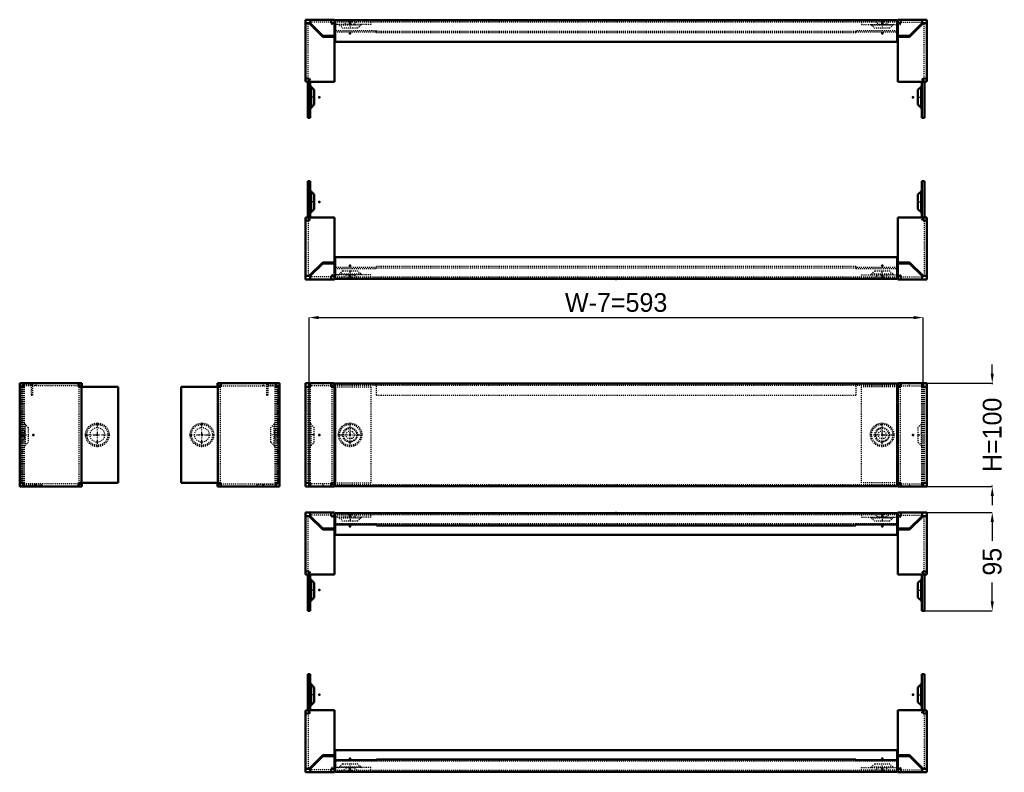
# Model space of a CAD drawing. Header units: millimetres. Extents: x 0 to 1838, y 0 to 727.
# Tile 1 of 2: x 0 to 951, y 0 to 727. Entities that reach past the tile are written whole.
import ezdxf

# ---------------------------------------------------------------- set-up
doc = ezdxf.new("R2010")
doc.units = ezdxf.units.MM
doc.linetypes.add('Center', pattern=[1.5, 0.45, -0.5, 0.05, -0.5])
doc.linetypes.add('Dashed', pattern=[2, 1, -1])
for name, color, linetype, lineweight in [('2d ConnectionPoints', 7, 'Continuous', 50), ('AM_0', 7, 'Continuous', 50), ('AM_5', 3, 'Continuous', 25), ('AM_7', 7, 'Center', 25), ('AM_9', 6, 'Dashed', 25)]:
    doc.layers.add(name, color=color, linetype=linetype, lineweight=lineweight)
doc.dimstyles.new('ISO-25', dxfattribs={"dimtxt": 2.5, "dimasz": 2.5, "dimexe": 1.25, "dimexo": 0.625, "dimtad": 1, "dimtxsty": 'Standard', "dimcen": 2.5, "dimadec": 0, "dimazin": 0, "dimtfac": 1, "dimtmove": 0, "dimatfit": 3, "dimfxl": 1, "dimarcsym": 0})

# ---------------------------------------------------------------- blocks, each defined once
blk = doc.blocks.new('1_P1060_0__P2_1_0_in_P1060_0__1300')
at = {"layer": 'AM_0'}
for p, q in [((848.36, 249.04), (847.69, 249.04)), ((848.19, 247.58), (848.19, 235.58)), ((851.36, 247.58), (848.19, 247.58)), ((848.36, 251.08), (848.36, 249.04)), ((876.19, 251.08), (848.36, 251.08)), ((850.86, 248.58), (851.36, 248.58)), ((850.86, 247.58), (850.86, 248.58)), ((851.36, 247.58), (851.36, 251.08)), ((872.69, 247.58), (859.69, 234.58)), ((859.69, 235.58), (871.69, 247.58)), ((871.69, 247.58), (871.69, 251.08)), ((871.69, 248.58), (872.69, 248.58)), ((872.69, 248.58), (872.69, 247.58)), ((876.19, 247.58), (872.69, 247.58)), ((876.19, 191.26), (876.19, 251.08)), ((847.69, 246.54), (848.19, 246.54)), ((848.19, 235.58), (859.69, 235.58)), ((859.69, 234.58), (848.19, 234.58)), ((848.19, 191.08), (848.19, 234.58)), ((872.69, 191.08), (848.19, 191.08)), ((871.65, 191.08), (871.65, 156.08)), ((872.69, 194.26), (876.19, 194.26)), ((872.69, 191.08), (872.69, 194.26)), ((873.69, 193.76), (872.69, 193.76)), ((873.69, 194.26), (873.69, 193.76)), ((874.15, 156.08), (874.15, 191.26)), ((874.15, 191.26), (876.19, 191.26)), ((870.82, 186.2), (867.75, 183.13)), ((867.75, 183.13), (867.75, 169.02)), ((870.82, 186.2), (870.82, 165.95)), ((867.75, 169.02), (870.82, 165.95)), ((871.65, 156.08), (874.15, 156.08))]:
    blk.add_line(p, q, dxfattribs=at)
for centre, start, end in [((869.25, 188.14), 308.84384, 343.49602), ((869.25, 164), 16.50398, 51.15616)]:
    blk.add_arc(centre, 2.5, start, end, dxfattribs=at)
at = {"layer": 'AM_7'}
blk.add_line((867.44, 176.07), (874.37, 176.07), dxfattribs=at)
at = {"layer": 'AM_9'}
for p, q in [((847.69, 249.04), (813.18, 249.04)), ((813.18, 249.04), (813.18, 246.54)), ((850.86, 246.54), (850.86, 247.58)), ((851.36, 248.58), (871.69, 248.58)), ((873.69, 194.26), (873.69, 247.58)), ((813.18, 246.54), (847.69, 246.54)), ((822.98, 245.81), (826.05, 242.74)), ((843.4, 245.81), (822.98, 245.81)), ((840.33, 242.74), (826.05, 242.74)), ((840.33, 242.74), (843.4, 245.81)), ((848.19, 246.54), (850.86, 246.54)), ((871.65, 193.76), (871.65, 191.08)), ((872.69, 193.76), (871.65, 193.76))]:
    blk.add_line(p, q, dxfattribs=at)
for centre, start, end in [((821.12, 244.14), 41.85133, 73.98718), ((845.26, 244.14), 106.01282, 138.14867)]:
    blk.add_arc(centre, 2.5, start, end, dxfattribs=at)
blk = doc.blocks.new('2_P1060_0__P2_2_0_in_P1060_0__1300')
at = {"layer": 'AM_0'}
for p, q in [((276.19, 251.08), (304.01, 251.08)), ((276.19, 191.26), (276.19, 251.08)), ((279.69, 247.58), (276.19, 247.58)), ((280.69, 248.58), (279.69, 248.58)), ((279.69, 248.58), (279.69, 247.58)), ((279.69, 247.58), (292.69, 234.58)), ((280.69, 251.08), (280.69, 247.58)), ((292.69, 235.58), (280.69, 247.58)), ((301.01, 251.08), (301.01, 247.58)), ((301.51, 248.58), (301.01, 248.58)), ((301.01, 247.58), (304.19, 247.58)), ((301.51, 247.58), (301.51, 248.58)), ((304.01, 251.08), (304.01, 249.04)), ((304.01, 249.04), (304.69, 249.04)), ((304.19, 247.58), (304.19, 235.58)), ((304.69, 246.54), (304.19, 246.54)), ((304.19, 235.58), (292.69, 235.58)), ((292.69, 234.58), (304.19, 234.58)), ((304.19, 191.08), (304.19, 234.58)), ((279.69, 194.26), (276.19, 194.26)), ((278.22, 191.26), (276.19, 191.26)), ((278.22, 156.08), (278.22, 191.26)), ((278.69, 194.26), (278.69, 193.76)), ((278.69, 193.76), (279.69, 193.76)), ((279.69, 191.08), (279.69, 194.26)), ((304.19, 191.08), (279.69, 191.08)), ((280.72, 191.08), (280.72, 156.08)), ((284.62, 183.13), (281.55, 186.2)), ((281.55, 165.95), (281.55, 186.2)), ((284.62, 169.02), (284.62, 183.13)), ((281.55, 165.95), (284.62, 169.02)), ((280.72, 156.08), (278.22, 156.08))]:
    blk.add_line(p, q, dxfattribs=at)
for centre, start, end in [((283.12, 188.14), 196.50398, 231.15616), ((283.12, 164), 128.84384, 163.49602)]:
    blk.add_arc(centre, 2.5, start, end, dxfattribs=at)
at = {"layer": 'AM_7'}
blk.add_line((284.94, 176.07), (278.01, 176.07), dxfattribs=at)
at = {"layer": 'AM_9'}
for p, q in [((278.69, 194.26), (278.69, 247.58)), ((301.01, 248.58), (280.69, 248.58)), ((301.51, 246.54), (301.51, 247.58)), ((304.69, 249.04), (339.19, 249.04)), ((339.19, 249.04), (339.19, 246.54)), ((304.19, 246.54), (301.51, 246.54)), ((339.19, 246.54), (304.69, 246.54)), ((308.98, 245.81), (312.05, 242.74)), ((329.4, 245.81), (308.98, 245.81)), ((326.33, 242.74), (312.05, 242.74)), ((326.33, 242.74), (329.4, 245.81)), ((279.69, 193.76), (280.72, 193.76)), ((280.72, 193.76), (280.72, 191.08))]:
    blk.add_line(p, q, dxfattribs=at)
for centre, start, end in [((307.12, 244.14), 41.85133, 73.98718), ((331.26, 244.14), 106.01282, 138.14867)]:
    blk.add_arc(centre, 2.5, start, end, dxfattribs=at)
blk = doc.blocks.new('3_P1060_0__P1_1_0_in_P1060_0__1300')
at = {"layer": 'AM_0'}
for p, q in [((304.69, 250.54), (304.69, 229.54)), ((847.69, 250.54), (304.69, 250.54)), ((847.69, 250.54), (847.69, 229.54)), ((344.69, 239.46), (304.69, 239.46)), ((344.69, 238.54), (344.69, 239.46)), ((807.69, 238.54), (344.69, 238.54)), ((807.69, 239.46), (807.69, 238.54)), ((847.69, 239.46), (807.69, 239.46)), ((847.69, 229.54), (304.69, 229.54))]:
    blk.add_line(p, q, dxfattribs=at)
at = {"layer": 'AM_7'}
for p, q in [((319.19, 250.74), (319.19, 242.42)), ((833.19, 250.74), (833.19, 242.42))]:
    blk.add_line(p, q, dxfattribs=at)
at = {"layer": 'AM_9'}
for p, q in [((847.69, 249.04), (304.69, 249.04)), ((312.84, 249.04), (315.34, 246.54)), ((323.04, 246.54), (325.54, 249.04)), ((826.84, 249.04), (829.34, 246.54)), ((837.04, 246.54), (839.54, 249.04)), ((304.69, 240.41), (344.69, 240.41)), ((323.04, 246.54), (315.34, 246.54)), ((344.69, 240.41), (344.69, 239.46)), ((807.69, 240.04), (344.69, 240.04)), ((807.69, 240.41), (847.69, 240.41)), ((807.69, 239.46), (807.69, 240.41)), ((837.04, 246.54), (829.34, 246.54))]:
    blk.add_line(p, q, dxfattribs=at)
blk = doc.blocks.new('4_P1060_0__P2_3_0_in_P1060_0__1300')
at = {"layer": 'AM_0'}
for p, q in [((280.72, 95), (278.22, 95)), ((278.22, 95), (278.22, 59.82)), ((280.72, 60), (280.72, 95)), ((284.62, 82.06), (281.55, 85.13)), ((281.55, 64.88), (281.55, 85.13)), ((284.62, 67.95), (284.62, 82.06)), ((281.55, 64.88), (284.62, 67.95)), ((278.22, 59.82), (276.19, 59.82)), ((276.19, 59.82), (276.19, 0)), ((278.69, 56.82), (278.69, 57.32)), ((278.69, 57.32), (279.69, 57.32)), ((279.69, 60), (304.19, 60)), ((279.69, 60), (279.69, 56.82)), ((304.19, 60), (304.19, 16.5)), ((279.69, 56.82), (276.19, 56.82)), ((279.69, 3.5), (292.69, 16.5)), ((292.69, 15.5), (280.69, 3.5)), ((292.69, 16.5), (304.19, 16.5)), ((304.19, 15.5), (292.69, 15.5)), ((304.19, 3.5), (304.19, 15.5)), ((276.19, 3.5), (279.69, 3.5)), ((279.69, 2.5), (279.69, 3.5)), ((280.69, 2.5), (279.69, 2.5)), ((280.69, 3.5), (280.69, 0)), ((301.01, 3.5), (304.19, 3.5)), ((301.01, 3.5), (301.01, 0)), ((301.51, 2.5), (301.01, 2.5)), ((301.51, 3.5), (301.51, 2.5)), ((304.01, 0), (304.01, 2.04)), ((304.01, 2.04), (304.69, 2.04)), ((304.69, 4.54), (304.19, 4.54)), ((276.19, 0), (304.01, 0))]:
    blk.add_line(p, q, dxfattribs=at)
for centre, start, end in [((283.12, 87.08), 196.50398, 231.15616), ((283.12, 62.93), 128.84384, 163.49602)]:
    blk.add_arc(centre, 2.5, start, end, dxfattribs=at)
at = {"layer": 'AM_7'}
blk.add_line((284.94, 75.01), (278.01, 75.01), dxfattribs=at)
at = {"layer": 'AM_9'}
for p, q in [((279.69, 57.32), (280.72, 57.32)), ((280.72, 57.32), (280.72, 60)), ((278.69, 56.82), (278.69, 3.5)), ((301.01, 2.5), (280.69, 2.5)), ((304.19, 4.54), (301.51, 4.54)), ((301.51, 4.54), (301.51, 3.5)), ((339.19, 4.54), (304.69, 4.54)), ((304.69, 2.04), (339.19, 2.04)), ((312.05, 8.34), (308.98, 5.27)), ((308.98, 5.27), (329.4, 5.27)), ((312.05, 8.34), (326.33, 8.34)), ((329.4, 5.27), (326.33, 8.34)), ((339.19, 2.04), (339.19, 4.54))]:
    blk.add_line(p, q, dxfattribs=at)
for centre, start, end in [((307.12, 6.94), 286.01282, 318.14867), ((331.26, 6.94), 221.85133, 253.98718)]:
    blk.add_arc(centre, 2.5, start, end, dxfattribs=at)
blk = doc.blocks.new('5_P1060_0__P2_4_0_in_P1060_0__1300')
at = {"layer": 'AM_0'}
for p, q in [((871.65, 60), (871.65, 95)), ((871.65, 95), (874.15, 95)), ((874.15, 95), (874.15, 59.82)), ((870.82, 85.13), (867.75, 82.06)), ((867.75, 82.06), (867.75, 67.95)), ((870.82, 85.13), (870.82, 64.88)), ((867.75, 67.95), (870.82, 64.88)), ((848.19, 60), (848.19, 16.5)), ((848.19, 60), (872.69, 60)), ((872.69, 60), (872.69, 56.82)), ((873.69, 57.32), (872.69, 57.32)), ((873.69, 56.82), (873.69, 57.32)), ((874.15, 59.82), (876.19, 59.82)), ((876.19, 59.82), (876.19, 0)), ((872.69, 56.82), (876.19, 56.82)), ((859.69, 16.5), (848.19, 16.5)), ((848.19, 15.5), (859.69, 15.5)), ((848.19, 3.5), (848.19, 15.5)), ((872.69, 3.5), (859.69, 16.5)), ((859.69, 15.5), (871.69, 3.5)), ((847.69, 4.54), (848.19, 4.54)), ((848.36, 2.04), (847.69, 2.04)), ((851.36, 3.5), (848.19, 3.5)), ((848.36, 0), (848.36, 2.04)), ((850.86, 3.5), (850.86, 2.5)), ((850.86, 2.5), (851.36, 2.5)), ((851.36, 0), (851.36, 3.5)), ((871.69, 0), (871.69, 3.5)), ((871.69, 2.5), (872.69, 2.5)), ((872.69, 2.5), (872.69, 3.5)), ((872.69, 3.5), (876.19, 3.5)), ((876.19, 0), (848.36, 0))]:
    blk.add_line(p, q, dxfattribs=at)
for centre, start, end in [((869.25, 87.08), 308.84384, 343.49602), ((869.25, 62.93), 16.50398, 51.15616)]:
    blk.add_arc(centre, 2.5, start, end, dxfattribs=at)
at = {"layer": 'AM_7'}
blk.add_line((867.44, 75.01), (874.37, 75.01), dxfattribs=at)
at = {"layer": 'AM_9'}
for p, q in [((871.65, 57.32), (871.65, 60)), ((872.69, 57.32), (871.65, 57.32)), ((873.69, 56.82), (873.69, 3.5)), ((813.18, 2.04), (813.18, 4.54)), ((813.18, 4.54), (847.69, 4.54)), ((847.69, 2.04), (813.18, 2.04)), ((826.05, 8.34), (822.98, 5.27)), ((822.98, 5.27), (843.4, 5.27)), ((826.05, 8.34), (840.33, 8.34)), ((843.4, 5.27), (840.33, 8.34)), ((848.19, 4.54), (850.86, 4.54)), ((850.86, 4.54), (850.86, 3.5)), ((851.36, 2.5), (871.69, 2.5))]:
    blk.add_line(p, q, dxfattribs=at)
for centre, start, end in [((821.12, 6.94), 286.01282, 318.14867), ((845.26, 6.94), 221.85133, 253.98718)]:
    blk.add_arc(centre, 2.5, start, end, dxfattribs=at)
blk = doc.blocks.new('6_P1060_0__P1_2_0_in_P1060_0__1300')
at = {"layer": 'AM_0'}
for p, q in [((304.69, 0.54), (304.69, 21.54)), ((304.69, 21.54), (847.69, 21.54)), ((847.69, 0.54), (847.69, 21.54)), ((304.69, 11.62), (344.69, 11.62)), ((344.69, 11.62), (344.69, 12.54)), ((344.69, 12.54), (807.69, 12.54)), ((807.69, 12.54), (807.69, 11.62)), ((807.69, 11.62), (847.69, 11.62)), ((304.69, 0.54), (847.69, 0.54))]:
    blk.add_line(p, q, dxfattribs=at)
at = {"layer": 'AM_7'}
for p, q in [((319.19, 0.34), (319.19, 8.65)), ((833.19, 0.34), (833.19, 8.65))]:
    blk.add_line(p, q, dxfattribs=at)
at = {"layer": 'AM_9'}
for p, q in [((344.69, 10.67), (304.69, 10.67)), ((344.69, 11.62), (344.69, 10.67)), ((344.69, 11.04), (807.69, 11.04)), ((807.69, 10.67), (807.69, 11.62)), ((847.69, 10.67), (807.69, 10.67)), ((304.69, 2.04), (847.69, 2.04)), ((315.34, 4.54), (312.84, 2.04)), ((315.34, 4.54), (323.04, 4.54)), ((325.54, 2.04), (323.04, 4.54)), ((829.34, 4.54), (826.84, 2.04)), ((829.34, 4.54), (837.04, 4.54)), ((839.54, 2.04), (837.04, 4.54))]:
    blk.add_line(p, q, dxfattribs=at)
blk = doc.blocks.new('7_P1060_0__P2_1_0_in_P1060_0__1300')
at = {"layer": 'AM_0'}
for p, q in [((156.08, 372.69), (194.26, 372.69)), ((156.08, 372.69), (156.08, 279.69)), ((191.08, 376.19), (251.08, 376.19)), ((191.08, 376.19), (191.08, 373.69)), ((194.26, 373.69), (191.08, 373.69)), ((191.26, 372.69), (191.26, 279.69)), ((194.26, 376.19), (194.26, 372.69)), ((247.58, 372.69), (247.58, 376.19)), ((248.58, 373.69), (247.58, 373.69)), ((247.58, 372.69), (251.08, 372.69)), ((248.58, 372.69), (248.58, 373.69)), ((251.08, 376.19), (251.08, 276.19)), ((156.08, 279.69), (194.26, 279.69)), ((191.08, 278.69), (194.26, 278.69)), ((191.08, 278.69), (191.08, 276.19)), ((191.08, 276.19), (251.08, 276.19)), ((194.26, 279.69), (194.26, 276.19)), ((247.58, 276.19), (247.58, 279.69)), ((247.58, 279.69), (251.08, 279.69)), ((247.58, 278.69), (248.58, 278.69)), ((248.58, 278.69), (248.58, 279.69))]:
    blk.add_line(p, q, dxfattribs=at)
at = {"layer": 'AM_7'}
for p, q in [((176.07, 314.26), (176.07, 338.12)), ((164.15, 326.19), (188, 326.19))]:
    blk.add_line(p, q, dxfattribs=at)
at = {"layer": 'AM_9'}
for p, q in [((193.76, 372.69), (193.76, 279.69)), ((194.26, 373.69), (247.58, 373.69)), ((234.58, 376.19), (234.58, 373.69)), ((235.58, 373.69), (235.58, 376.19)), ((246.54, 372.69), (247.58, 372.69)), ((246.54, 372.69), (246.54, 279.69)), ((247.58, 372.69), (247.58, 279.69)), ((248.58, 372.69), (248.58, 279.69)), ((249.04, 372.69), (249.04, 279.69)), ((245.81, 336.4), (242.74, 333.33)), ((242.74, 319.05), (242.74, 333.33)), ((245.81, 315.98), (245.81, 336.4)), ((242.74, 319.05), (245.81, 315.98)), ((194.26, 278.69), (247.58, 278.69)), ((234.58, 278.69), (234.58, 276.19)), ((235.58, 278.69), (235.58, 276.19)), ((246.54, 279.69), (247.58, 279.69))]:
    blk.add_line(p, q, dxfattribs=at)
for radius in [11.36, 10.12, 7.06]:
    blk.add_circle((176.07, 326.19), radius, dxfattribs=at)
for centre, start, end in [((244.14, 338.26), 311.85133, 343.98718), ((244.14, 314.12), 16.01282, 48.14867)]:
    blk.add_arc(centre, 2.5, start, end, dxfattribs=at)
blk = doc.blocks.new('8_P1060_0__P1_1_0_in_P1060_0__1300')
at = {"layer": 'AM_7'}
blk.add_line((250.74, 326.19), (242.42, 326.19), dxfattribs=at)
at = {"layer": 'AM_9'}
for p, q in [((238.54, 375.69), (238.54, 364.69)), ((250.54, 375.69), (238.54, 375.69)), ((240.41, 374.19), (239.46, 375.69)), ((240.04, 364.69), (240.04, 374.19)), ((240.04, 374.19), (249.04, 374.19)), ((249.04, 374.19), (249.04, 278.19)), ((250.54, 276.69), (250.54, 375.69)), ((238.54, 364.69), (240.04, 364.69)), ((249.04, 332.54), (246.54, 330.04)), ((246.54, 322.34), (246.54, 330.04)), ((246.54, 322.34), (249.04, 319.84)), ((249.04, 278.19), (229.54, 278.19)), ((229.54, 278.19), (229.54, 276.69)), ((229.54, 276.69), (250.54, 276.69))]:
    blk.add_line(p, q, dxfattribs=at)
blk = doc.blocks.new('9_P1060_0__P2_2_0_in_P1060_0__1300')
at = {"layer": 'AM_0'}
for p, q in [((0, 276.19), (0, 376.19)), ((60, 376.19), (0, 376.19)), ((3.5, 372.69), (0, 372.69)), ((2.5, 373.69), (2.5, 372.69)), ((3.5, 373.69), (2.5, 373.69)), ((3.5, 376.19), (3.5, 372.69)), ((56.82, 372.69), (56.82, 376.19)), ((60, 373.69), (56.82, 373.69)), ((95, 372.69), (56.82, 372.69)), ((59.82, 279.69), (59.82, 372.69)), ((60, 373.69), (60, 376.19)), ((95, 279.69), (95, 372.69)), ((3.5, 279.69), (0, 279.69)), ((60, 276.19), (0, 276.19)), ((2.5, 279.69), (2.5, 278.69)), ((2.5, 278.69), (3.5, 278.69)), ((3.5, 279.69), (3.5, 276.19)), ((95, 279.69), (56.82, 279.69)), ((56.82, 276.19), (56.82, 279.69)), ((56.82, 278.69), (60, 278.69)), ((60, 276.19), (60, 278.69))]:
    blk.add_line(p, q, dxfattribs=at)
at = {"layer": 'AM_7'}
for p, q in [((75.01, 314.26), (75.01, 338.12)), ((63.08, 326.19), (86.93, 326.19))]:
    blk.add_line(p, q, dxfattribs=at)
at = {"layer": 'AM_9'}
for p, q in [((2.04, 279.69), (2.04, 372.69)), ((2.5, 279.69), (2.5, 372.69)), ((56.82, 373.69), (3.5, 373.69)), ((4.54, 372.69), (3.5, 372.69)), ((3.5, 279.69), (3.5, 372.69)), ((4.54, 279.69), (4.54, 372.69)), ((15.5, 373.69), (15.5, 376.19)), ((16.5, 373.69), (16.5, 376.19)), ((57.32, 279.69), (57.32, 372.69)), ((8.34, 333.33), (5.27, 336.4)), ((5.27, 336.4), (5.27, 315.98)), ((8.34, 333.33), (8.34, 319.05)), ((5.27, 315.98), (8.34, 319.05)), ((4.54, 279.69), (3.5, 279.69)), ((56.82, 278.69), (3.5, 278.69)), ((15.5, 278.69), (15.5, 276.19)), ((16.5, 276.19), (16.5, 278.69))]:
    blk.add_line(p, q, dxfattribs=at)
for radius in [11.36, 10.12, 7.06]:
    blk.add_circle((75.01, 326.19), radius, dxfattribs=at)
for centre, start, end in [((6.94, 338.26), 196.01282, 228.14867), ((6.94, 314.12), 131.85133, 163.98718)]:
    blk.add_arc(centre, 2.5, start, end, dxfattribs=at)
blk = doc.blocks.new('10_P1060_0__P1_2_0_in_P1060_0__1300')
at = {"layer": 'AM_7'}
blk.add_line((0.34, 326.19), (8.65, 326.19), dxfattribs=at)
at = {"layer": 'AM_9'}
for p, q in [((0.54, 375.69), (12.54, 375.69)), ((0.54, 276.69), (0.54, 375.69)), ((2.04, 374.19), (2.04, 278.19)), ((11.04, 374.19), (2.04, 374.19)), ((11.62, 375.69), (10.67, 374.19)), ((11.04, 374.19), (11.04, 364.69)), ((12.54, 364.69), (12.54, 375.69)), ((11.04, 364.69), (12.54, 364.69)), ((4.54, 330.04), (2.04, 332.54)), ((4.54, 330.04), (4.54, 322.34)), ((2.04, 319.84), (4.54, 322.34)), ((21.54, 276.69), (0.54, 276.69)), ((2.04, 278.19), (21.54, 278.19)), ((21.54, 278.19), (21.54, 276.69))]:
    blk.add_line(p, q, dxfattribs=at)
blk = doc.blocks.new('11_P1060_0__P2_1_0_in_P1060_0__1300')
at = {"layer": 'AM_7'}
blk.add_line((867.44, 326.19), (874.37, 326.19), dxfattribs=at)
blk = doc.blocks.new('12_P1060_0__P2_2_0_in_P1060_0__1300')
at = {"layer": 'AM_7'}
blk.add_line((284.94, 326.19), (278.01, 326.19), dxfattribs=at)
blk = doc.blocks.new('13_P1060_0__P2_3_0_in_P1060_0__1300')
at = {"layer": 'AM_0'}
for p, q in [((276.19, 376.19), (304.19, 376.19)), ((276.19, 276.19), (276.19, 376.19)), ((276.19, 372.69), (280.69, 372.69)), ((280.69, 373.69), (278.69, 373.69)), ((278.69, 373.69), (278.69, 372.69)), ((279.69, 376.19), (279.69, 373.69)), ((280.69, 376.19), (280.69, 372.69)), ((301.01, 376.19), (301.01, 372.69)), ((301.01, 373.69), (304.19, 373.69)), ((301.01, 372.69), (304.69, 372.69)), ((304.01, 372.69), (304.01, 279.69)), ((304.19, 373.69), (304.19, 376.19)), ((276.19, 279.69), (280.69, 279.69)), ((276.19, 276.19), (304.19, 276.19)), ((278.69, 279.69), (278.69, 278.69)), ((278.69, 278.69), (280.69, 278.69)), ((279.69, 276.19), (279.69, 278.69)), ((280.69, 279.69), (280.69, 276.19)), ((301.01, 279.69), (304.69, 279.69)), ((301.01, 279.69), (301.01, 276.19)), ((301.01, 278.69), (304.19, 278.69)), ((304.19, 278.69), (304.19, 276.19))]:
    blk.add_line(p, q, dxfattribs=at)
at = {"layer": 'AM_7'}
for p, q in [((319.19, 314.24), (319.19, 338.14)), ((307.24, 326.19), (331.14, 326.19))]:
    blk.add_line(p, q, dxfattribs=at)
at = {"layer": 'AM_9'}
for p, q in [((278.22, 372.69), (278.22, 279.69)), ((278.69, 372.69), (278.69, 279.69)), ((279.69, 372.69), (279.69, 279.69)), ((301.01, 373.69), (280.69, 373.69)), ((280.69, 372.69), (280.72, 372.69)), ((280.72, 372.69), (280.72, 279.69)), ((292.69, 373.69), (292.69, 376.19)), ((301.51, 372.69), (301.51, 279.69)), ((304.69, 372.69), (339.19, 372.69)), ((339.19, 372.69), (339.19, 279.69)), ((284.62, 333.24), (281.55, 336.31)), ((281.55, 316.06), (281.55, 336.31)), ((284.62, 319.13), (284.62, 333.24)), ((281.55, 316.06), (284.62, 319.13)), ((280.69, 279.69), (280.72, 279.69)), ((301.01, 278.69), (280.69, 278.69)), ((292.69, 278.69), (292.69, 276.19)), ((304.69, 279.69), (339.19, 279.69))]:
    blk.add_line(p, q, dxfattribs=at)
for radius in [11.38, 10.21, 7.14]:
    blk.add_circle((319.19, 326.19), radius, dxfattribs=at)
for centre, start, end in [((283.12, 338.26), 196.50398, 231.15616), ((283.12, 314.12), 128.84384, 163.49602)]:
    blk.add_arc(centre, 2.5, start, end, dxfattribs=at)
blk = doc.blocks.new('14_P1060_0__P2_4_0_in_P1060_0__1300')
at = {"layer": 'AM_0'}
for p, q in [((851.36, 372.69), (847.69, 372.69)), ((876.19, 376.19), (848.19, 376.19)), ((848.19, 373.69), (848.19, 376.19)), ((851.36, 373.69), (848.19, 373.69)), ((848.36, 279.69), (848.36, 372.69)), ((851.36, 372.69), (851.36, 376.19)), ((871.69, 372.69), (871.69, 376.19)), ((873.69, 373.69), (871.69, 373.69)), ((876.19, 372.69), (871.69, 372.69)), ((872.69, 376.19), (872.69, 373.69)), ((873.69, 372.69), (873.69, 373.69)), ((876.19, 376.19), (876.19, 276.19)), ((851.36, 279.69), (847.69, 279.69)), ((851.36, 278.69), (848.19, 278.69)), ((848.19, 278.69), (848.19, 276.19)), ((876.19, 276.19), (848.19, 276.19)), ((851.36, 276.19), (851.36, 279.69)), ((871.69, 276.19), (871.69, 279.69)), ((876.19, 279.69), (871.69, 279.69)), ((871.69, 278.69), (873.69, 278.69)), ((872.69, 276.19), (872.69, 278.69)), ((873.69, 278.69), (873.69, 279.69))]:
    blk.add_line(p, q, dxfattribs=at)
at = {"layer": 'AM_7'}
for p, q in [((833.19, 314.24), (833.19, 338.14)), ((821.24, 326.19), (845.14, 326.19))]:
    blk.add_line(p, q, dxfattribs=at)
at = {"layer": 'AM_9'}
for p, q in [((847.69, 372.69), (813.18, 372.69)), ((813.18, 279.69), (813.18, 372.69)), ((850.86, 279.69), (850.86, 372.69)), ((851.36, 373.69), (871.69, 373.69)), ((859.69, 373.69), (859.69, 376.19)), ((871.69, 372.69), (871.65, 372.69)), ((871.65, 279.69), (871.65, 372.69)), ((872.69, 279.69), (872.69, 372.69)), ((873.69, 279.69), (873.69, 372.69)), ((874.15, 279.69), (874.15, 372.69)), ((870.82, 336.31), (867.75, 333.24)), ((867.75, 333.24), (867.75, 319.13)), ((870.82, 336.31), (870.82, 316.06)), ((867.75, 319.13), (870.82, 316.06)), ((847.69, 279.69), (813.18, 279.69)), ((851.36, 278.69), (871.69, 278.69)), ((859.69, 278.69), (859.69, 276.19)), ((871.69, 279.69), (871.65, 279.69))]:
    blk.add_line(p, q, dxfattribs=at)
for radius in [11.38, 10.21, 7.14]:
    blk.add_circle((833.19, 326.19), radius, dxfattribs=at)
for centre, start, end in [((869.25, 338.26), 308.84384, 343.49602), ((869.25, 314.12), 16.50398, 51.15616)]:
    blk.add_arc(centre, 2.5, start, end, dxfattribs=at)
blk = doc.blocks.new('15_P1060_0__P1_0_in_P1060_0__1300')
at = {"layer": 'AM_0'}
for p, q in [((304.69, 375.69), (847.69, 375.69)), ((304.69, 276.69), (304.69, 375.69)), ((847.69, 276.69), (847.69, 375.69)), ((304.69, 276.69), (847.69, 276.69))]:
    blk.add_line(p, q, dxfattribs=at)
at = {"layer": 'AM_9'}
for p, q in [((304.69, 374.19), (847.69, 374.19)), ((344.69, 364.69), (344.69, 375.69)), ((807.69, 375.69), (807.69, 364.69)), ((344.69, 364.69), (807.69, 364.69)), ((304.69, 278.19), (847.69, 278.19))]:
    blk.add_line(p, q, dxfattribs=at)
for centre, radius in [((319.19, 326.19), 6.35), ((319.19, 326.19), 3.85), ((833.19, 326.19), 6.35), ((833.19, 326.19), 3.85)]:
    blk.add_circle(centre, radius, dxfattribs=at)
blk = doc.blocks.new('23_P1060_0__P2_1_0_in_P1060_0__1300')
at = {"layer": 'AM_0'}
for p, q in [((871.65, 571.41), (874.15, 571.41)), ((871.65, 536.41), (871.65, 571.41)), ((874.15, 571.41), (874.15, 536.23)), ((870.82, 561.54), (867.75, 558.47)), ((870.82, 561.54), (870.82, 541.29)), ((867.75, 558.47), (867.75, 544.36)), ((867.75, 544.36), (870.82, 541.29)), ((848.19, 536.41), (848.19, 492.91)), ((848.19, 536.41), (872.69, 536.41)), ((872.69, 536.41), (872.69, 533.23)), ((873.69, 533.73), (872.69, 533.73)), ((872.69, 533.23), (876.19, 533.23)), ((873.69, 533.23), (873.69, 533.73)), ((874.15, 536.23), (876.19, 536.23)), ((876.19, 536.23), (876.19, 476.41)), ((859.69, 492.91), (848.19, 492.91)), ((848.19, 491.91), (859.69, 491.91)), ((848.19, 479.91), (848.19, 491.91)), ((872.69, 479.91), (859.69, 492.91)), ((859.69, 491.91), (871.69, 479.91)), ((847.69, 480.95), (848.19, 480.95)), ((848.36, 478.45), (847.69, 478.45)), ((851.36, 479.91), (848.19, 479.91)), ((848.36, 476.41), (848.36, 478.45)), ((876.19, 476.41), (848.36, 476.41)), ((850.86, 479.91), (850.86, 478.91)), ((850.86, 478.91), (851.36, 478.91)), ((851.36, 476.41), (851.36, 479.91)), ((871.69, 476.41), (871.69, 479.91)), ((871.69, 478.91), (872.69, 478.91)), ((872.69, 478.91), (872.69, 479.91)), ((872.69, 479.91), (876.19, 479.91))]:
    blk.add_line(p, q, dxfattribs=at)
for centre, start, end in [((869.25, 563.49), 308.84384, 343.49602), ((869.25, 539.35), 16.50398, 51.15616)]:
    blk.add_arc(centre, 2.5, start, end, dxfattribs=at)
at = {"layer": 'AM_7'}
blk.add_line((867.44, 551.42), (874.37, 551.42), dxfattribs=at)
at = {"layer": 'AM_9'}
for p, q in [((871.65, 533.73), (871.65, 536.41)), ((872.69, 533.73), (871.65, 533.73)), ((873.69, 533.23), (873.69, 479.91)), ((813.18, 480.95), (847.69, 480.95)), ((813.18, 478.45), (813.18, 480.95)), ((847.69, 478.45), (813.18, 478.45)), ((826.05, 484.75), (822.98, 481.68)), ((822.98, 481.68), (843.4, 481.68)), ((826.05, 484.75), (840.33, 484.75)), ((843.4, 481.68), (840.33, 484.75)), ((848.19, 480.95), (850.86, 480.95)), ((850.86, 480.95), (850.86, 479.91)), ((851.36, 478.91), (871.69, 478.91))]:
    blk.add_line(p, q, dxfattribs=at)
for centre, start, end in [((821.12, 483.35), 286.01282, 318.14867), ((845.26, 483.35), 221.85133, 253.98718)]:
    blk.add_arc(centre, 2.5, start, end, dxfattribs=at)
blk = doc.blocks.new('24_P1060_0__P2_2_0_in_P1060_0__1300')
at = {"layer": 'AM_0'}
for p, q in [((280.72, 571.41), (278.22, 571.41)), ((278.22, 571.41), (278.22, 536.23)), ((280.72, 536.41), (280.72, 571.41)), ((284.62, 558.47), (281.55, 561.54)), ((281.55, 541.29), (281.55, 561.54)), ((284.62, 544.36), (284.62, 558.47)), ((281.55, 541.29), (284.62, 544.36)), ((276.19, 536.23), (276.19, 476.41)), ((278.22, 536.23), (276.19, 536.23)), ((279.69, 533.23), (276.19, 533.23)), ((278.69, 533.23), (278.69, 533.73)), ((278.69, 533.73), (279.69, 533.73)), ((279.69, 536.41), (279.69, 533.23)), ((279.69, 536.41), (304.19, 536.41)), ((304.19, 536.41), (304.19, 492.91)), ((279.69, 479.91), (292.69, 492.91)), ((292.69, 491.91), (280.69, 479.91)), ((292.69, 492.91), (304.19, 492.91)), ((304.19, 491.91), (292.69, 491.91)), ((304.19, 479.91), (304.19, 491.91)), ((276.19, 479.91), (279.69, 479.91)), ((276.19, 476.41), (304.01, 476.41)), ((279.69, 478.91), (279.69, 479.91)), ((280.69, 478.91), (279.69, 478.91)), ((280.69, 479.91), (280.69, 476.41)), ((301.01, 479.91), (301.01, 476.41)), ((301.01, 479.91), (304.19, 479.91)), ((301.51, 478.91), (301.01, 478.91)), ((301.51, 479.91), (301.51, 478.91)), ((304.01, 476.41), (304.01, 478.45)), ((304.01, 478.45), (304.69, 478.45)), ((304.69, 480.95), (304.19, 480.95))]:
    blk.add_line(p, q, dxfattribs=at)
for centre, start, end in [((283.12, 563.49), 196.50398, 231.15616), ((283.12, 539.35), 128.84384, 163.49602)]:
    blk.add_arc(centre, 2.5, start, end, dxfattribs=at)
at = {"layer": 'AM_7'}
blk.add_line((284.94, 551.42), (278.01, 551.42), dxfattribs=at)
at = {"layer": 'AM_9'}
for p, q in [((278.69, 533.23), (278.69, 479.91)), ((279.69, 533.73), (280.72, 533.73)), ((280.72, 533.73), (280.72, 536.41)), ((301.01, 478.91), (280.69, 478.91)), ((301.51, 480.95), (301.51, 479.91)), ((304.19, 480.95), (301.51, 480.95)), ((339.19, 480.95), (304.69, 480.95)), ((304.69, 478.45), (339.19, 478.45)), ((312.05, 484.75), (308.98, 481.68)), ((308.98, 481.68), (329.4, 481.68)), ((312.05, 484.75), (326.33, 484.75)), ((329.4, 481.68), (326.33, 484.75)), ((339.19, 478.45), (339.19, 480.95))]:
    blk.add_line(p, q, dxfattribs=at)
for centre, start, end in [((307.12, 483.35), 286.01282, 318.14867), ((331.26, 483.35), 221.85133, 253.98718)]:
    blk.add_arc(centre, 2.5, start, end, dxfattribs=at)
blk = doc.blocks.new('25_P1060_0__P1_1_0_in_P1060_0__1300')
at = {"layer": 'AM_0'}
for p, q in [((304.69, 497.95), (304.69, 476.95)), ((847.69, 497.95), (304.69, 497.95)), ((847.69, 497.95), (847.69, 476.95)), ((847.69, 476.95), (304.69, 476.95))]:
    blk.add_line(p, q, dxfattribs=at)
at = {"layer": 'AM_7'}
for p, q in [((319.19, 476.75), (319.19, 485.07)), ((833.19, 476.75), (833.19, 485.07))]:
    blk.add_line(p, q, dxfattribs=at)
at = {"layer": 'AM_9'}
for p, q in [((344.69, 488.03), (304.69, 488.03)), ((304.69, 487.08), (344.69, 487.08)), ((344.69, 487.08), (344.69, 488.95)), ((807.69, 488.95), (344.69, 488.95)), ((807.69, 487.45), (344.69, 487.45)), ((807.69, 488.95), (807.69, 487.08)), ((847.69, 488.03), (807.69, 488.03)), ((807.69, 487.08), (847.69, 487.08)), ((847.69, 478.45), (304.69, 478.45)), ((315.34, 480.95), (312.84, 478.45)), ((315.34, 480.95), (323.04, 480.95)), ((325.54, 478.45), (323.04, 480.95)), ((829.34, 480.95), (826.84, 478.45)), ((829.34, 480.95), (837.04, 480.95)), ((839.54, 478.45), (837.04, 480.95))]:
    blk.add_line(p, q, dxfattribs=at)
blk = doc.blocks.new('26_P1060_0__P2_3_0_in_P1060_0__1300')
at = {"layer": 'AM_0'}
for p, q in [((276.19, 667.67), (276.19, 727.49)), ((276.19, 727.49), (304.01, 727.49)), ((279.69, 723.99), (276.19, 723.99)), ((280.69, 724.99), (279.69, 724.99)), ((279.69, 724.99), (279.69, 723.99)), ((279.69, 723.99), (292.69, 710.99)), ((280.69, 727.49), (280.69, 723.99)), ((292.69, 711.99), (280.69, 723.99)), ((301.01, 727.49), (301.01, 723.99)), ((301.51, 724.99), (301.01, 724.99)), ((301.01, 723.99), (304.19, 723.99)), ((301.51, 723.99), (301.51, 724.99)), ((304.01, 727.49), (304.01, 725.45)), ((304.01, 725.45), (304.69, 725.45)), ((304.19, 723.99), (304.19, 711.99)), ((304.69, 722.95), (304.19, 722.95)), ((304.19, 711.99), (292.69, 711.99)), ((292.69, 710.99), (304.19, 710.99)), ((304.19, 667.49), (304.19, 710.99)), ((279.69, 670.67), (276.19, 670.67)), ((278.22, 667.67), (276.19, 667.67)), ((278.22, 632.49), (278.22, 667.67)), ((278.69, 670.67), (278.69, 670.17)), ((278.69, 670.17), (279.69, 670.17)), ((279.69, 667.49), (279.69, 670.67)), ((304.19, 667.49), (279.69, 667.49)), ((280.72, 667.49), (280.72, 632.49)), ((284.62, 659.54), (281.55, 662.61)), ((281.55, 642.36), (281.55, 662.61)), ((284.62, 645.43), (284.62, 659.54)), ((281.55, 642.36), (284.62, 645.43)), ((280.72, 632.49), (278.22, 632.49))]:
    blk.add_line(p, q, dxfattribs=at)
for centre, start, end in [((283.12, 664.56), 196.50398, 231.15616), ((283.12, 640.41), 128.84384, 163.49602)]:
    blk.add_arc(centre, 2.5, start, end, dxfattribs=at)
at = {"layer": 'AM_7'}
blk.add_line((284.94, 652.48), (278.01, 652.48), dxfattribs=at)
at = {"layer": 'AM_9'}
for p, q in [((278.69, 670.67), (278.69, 723.99)), ((301.01, 724.99), (280.69, 724.99)), ((301.51, 722.95), (301.51, 723.99)), ((304.19, 722.95), (301.51, 722.95)), ((304.69, 725.45), (339.19, 725.45)), ((339.19, 722.95), (304.69, 722.95)), ((339.19, 725.45), (339.19, 722.95)), ((308.98, 722.22), (312.05, 719.15)), ((329.4, 722.22), (308.98, 722.22)), ((326.33, 719.15), (312.05, 719.15)), ((326.33, 719.15), (329.4, 722.22)), ((279.69, 670.17), (280.72, 670.17)), ((280.72, 670.17), (280.72, 667.49))]:
    blk.add_line(p, q, dxfattribs=at)
for centre, start, end in [((307.12, 720.55), 41.85133, 73.98718), ((331.26, 720.55), 106.01282, 138.14867)]:
    blk.add_arc(centre, 2.5, start, end, dxfattribs=at)
blk = doc.blocks.new('27_P1060_0__P2_4_0_in_P1060_0__1300')
at = {"layer": 'AM_0'}
for p, q in [((848.36, 725.45), (847.69, 725.45)), ((847.69, 722.95), (848.19, 722.95)), ((851.36, 723.99), (848.19, 723.99)), ((848.19, 723.99), (848.19, 711.99)), ((876.19, 727.49), (848.36, 727.49)), ((848.36, 727.49), (848.36, 725.45)), ((850.86, 724.99), (851.36, 724.99)), ((850.86, 723.99), (850.86, 724.99)), ((851.36, 723.99), (851.36, 727.49)), ((872.69, 723.99), (859.69, 710.99)), ((859.69, 711.99), (871.69, 723.99)), ((871.69, 723.99), (871.69, 727.49)), ((871.69, 724.99), (872.69, 724.99)), ((872.69, 724.99), (872.69, 723.99)), ((876.19, 723.99), (872.69, 723.99)), ((876.19, 667.67), (876.19, 727.49)), ((848.19, 711.99), (859.69, 711.99)), ((859.69, 710.99), (848.19, 710.99)), ((848.19, 667.49), (848.19, 710.99)), ((872.69, 667.49), (848.19, 667.49)), ((871.65, 667.49), (871.65, 632.49)), ((872.69, 670.67), (876.19, 670.67)), ((872.69, 667.49), (872.69, 670.67)), ((873.69, 670.17), (872.69, 670.17)), ((873.69, 670.67), (873.69, 670.17)), ((874.15, 632.49), (874.15, 667.67)), ((874.15, 667.67), (876.19, 667.67)), ((870.82, 662.61), (867.75, 659.54)), ((867.75, 659.54), (867.75, 645.43)), ((870.82, 662.61), (870.82, 642.36)), ((867.75, 645.43), (870.82, 642.36)), ((871.65, 632.49), (874.15, 632.49))]:
    blk.add_line(p, q, dxfattribs=at)
for centre, start, end in [((869.25, 664.56), 308.84384, 343.49602), ((869.25, 640.41), 16.50398, 51.15616)]:
    blk.add_arc(centre, 2.5, start, end, dxfattribs=at)
at = {"layer": 'AM_7'}
blk.add_line((867.44, 652.48), (874.37, 652.48), dxfattribs=at)
at = {"layer": 'AM_9'}
for p, q in [((847.69, 725.45), (813.18, 725.45)), ((813.18, 725.45), (813.18, 722.95)), ((813.18, 722.95), (847.69, 722.95)), ((848.19, 722.95), (850.86, 722.95)), ((850.86, 722.95), (850.86, 723.99)), ((851.36, 724.99), (871.69, 724.99)), ((873.69, 670.67), (873.69, 723.99)), ((822.98, 722.22), (826.05, 719.15)), ((843.4, 722.22), (822.98, 722.22)), ((840.33, 719.15), (826.05, 719.15)), ((840.33, 719.15), (843.4, 722.22)), ((872.69, 670.17), (871.65, 670.17)), ((871.65, 670.17), (871.65, 667.49))]:
    blk.add_line(p, q, dxfattribs=at)
for centre, start, end in [((821.12, 720.55), 41.85133, 73.98718), ((845.26, 720.55), 106.01282, 138.14867)]:
    blk.add_arc(centre, 2.5, start, end, dxfattribs=at)
blk = doc.blocks.new('28_P1060_0__P1_2_0_in_P1060_0__1300')
at = {"layer": 'AM_0'}
for p, q in [((304.69, 726.95), (847.69, 726.95)), ((304.69, 705.95), (304.69, 726.95)), ((847.69, 705.95), (847.69, 726.95)), ((304.69, 705.95), (847.69, 705.95))]:
    blk.add_line(p, q, dxfattribs=at)
at = {"layer": 'AM_7'}
for p, q in [((319.19, 727.15), (319.19, 718.84)), ((833.19, 727.15), (833.19, 718.84))]:
    blk.add_line(p, q, dxfattribs=at)
at = {"layer": 'AM_9'}
for p, q in [((304.69, 725.45), (847.69, 725.45)), ((312.84, 725.45), (315.34, 722.95)), ((323.04, 722.95), (315.34, 722.95)), ((323.04, 722.95), (325.54, 725.45)), ((826.84, 725.45), (829.34, 722.95)), ((837.04, 722.95), (829.34, 722.95)), ((837.04, 722.95), (839.54, 725.45)), ((344.69, 716.82), (304.69, 716.82)), ((304.69, 715.87), (344.69, 715.87)), ((344.69, 714.95), (344.69, 716.82)), ((344.69, 716.45), (807.69, 716.45)), ((344.69, 714.95), (807.69, 714.95)), ((807.69, 716.82), (807.69, 714.95)), ((847.69, 716.82), (807.69, 716.82)), ((807.69, 715.87), (847.69, 715.87))]:
    blk.add_line(p, q, dxfattribs=at)
blk = doc.blocks.new('*D29')
at = {"layer": 'AM_5', "color": 0, "lineweight": -2}
for p, q in [((876.19, 251.08), (939.54, 251.08)), ((939.54, 242.03), (939.54, 223.66)), ((939.54, 165.13), (939.54, 183.5)), ((874.15, 156.08), (939.54, 156.08))]:
    blk.add_line(p, q, dxfattribs=at)
at = {"layer": 'AM_5', "color": 0}
for points in [[(941.05, 242.03), (938.03, 242.03), (939.54, 251.08)], [(938.03, 165.13), (941.05, 165.13), (939.54, 156.08)]]:
    blk.add_solid(points, dxfattribs=at)
at = {"layer": 'Defpoints', "color": 0}
for p in [(876.19, 251.08), (874.15, 156.08), (930.49, 156.08)]:
    blk.add_point(p, dxfattribs=at)
at = {"layer": 'AM_5', "color": 0, "insert": (939.54, 203.58), "char_height": 18.1, "attachment_point": 5, "rotation": 90}
blk.add_mtext('95', dxfattribs=at)
blk = doc.blocks.new('*D30')
at = {"layer": 'AM_5', "color": 0, "lineweight": -2}
for p, q in [((279.69, 279.69), (279.69, 439.54)), ((288.74, 439.54), (863.64, 439.54)), ((872.69, 372.69), (872.69, 439.54))]:
    blk.add_line(p, q, dxfattribs=at)
at = {"layer": 'AM_5', "color": 0}
for points in [[(288.74, 441.05), (288.74, 438.03), (279.69, 439.54)], [(863.64, 438.03), (863.64, 441.05), (872.69, 439.54)]]:
    blk.add_solid(points, dxfattribs=at)
at = {"layer": 'Defpoints', "color": 0}
for p in [(872.69, 430.49), (872.69, 372.69), (279.69, 279.69)]:
    blk.add_point(p, dxfattribs=at)
at = {"layer": 'AM_5', "color": 0, "insert": (576.19, 454.02), "char_height": 18.1, "attachment_point": 5}
blk.add_mtext('W-7=593', dxfattribs=at)
blk = doc.blocks.new('*D31')
at = {"layer": 'AM_5', "color": 0, "lineweight": -2}
for p, q in [((939.54, 385.24), (939.54, 394.29)), ((872.69, 376.19), (939.54, 376.19)), ((939.54, 376.19), (939.54, 375.14)), ((872.69, 276.19), (939.54, 276.19)), ((939.54, 276.19), (939.54, 277.23)), ((939.54, 267.14), (939.54, 258.09))]:
    blk.add_line(p, q, dxfattribs=at)
at = {"layer": 'AM_5', "color": 0}
for points in [[(938.03, 385.24), (941.05, 385.24), (939.54, 376.19)], [(941.05, 267.14), (938.03, 267.14), (939.54, 276.19)]]:
    blk.add_solid(points, dxfattribs=at)
at = {"layer": 'Defpoints', "color": 0}
for p in [(872.69, 376.19), (872.69, 276.19), (930.49, 276.19)]:
    blk.add_point(p, dxfattribs=at)
at = {"layer": 'AM_5', "color": 0, "insert": (939.54, 326.19), "char_height": 18.1, "attachment_point": 5, "rotation": 90}
blk.add_mtext('H=100', dxfattribs=at)

msp = doc.modelspace()

# ---------------------------------------------------------------- linework, layer by layer
at = {"layer": '2d ConnectionPoints'}
for p in [(319.188, 725.451), (319.188, 725.451), (319.188, 725.451), (319.188, 723.951), (576.188, 726.951), (576.188, 726.951), (833.188, 725.451), (833.188, 725.451), (833.188, 725.451), (833.188, 723.951), (319.188, 714.251), (833.188, 714.251), (289.422, 652.485), (862.953, 652.485), (289.422, 551.417), (319.188, 489.651), (833.188, 489.651), (319.188, 479.951), (319.188, 478.451), (319.188, 478.451), (319.188, 478.451), (576.188, 476.951), (576.188, 476.951), (833.188, 479.951), (833.188, 478.451), (2.04, 326.188), (2.04, 326.188), (2.04, 326.188), (2.04, 326.188), (3.54, 326.188), (3.54, 326.188), (13.24, 326.188), (13.24, 326.188), (75.006, 326.188), (176.074, 326.188), (249.04, 326.188), (249.04, 326.188), (289.422, 326.188), (319.188, 326.188), (319.188, 326.188), (319.188, 326.188), (319.188, 326.188), (319.188, 326.188), (319.188, 326.188), (319.188, 326.188), (319.188, 326.188), (833.188, 326.188), (833.188, 326.188), (833.188, 326.188), (833.188, 326.188), (833.188, 326.188), (833.188, 326.188), (833.188, 326.188), (833.188, 326.188), (862.953, 326.188), (0.54, 276.688), (0.54, 276.688), (576.188, 276.688), (576.188, 276.688), (576.188, 276.688), (576.188, 276.688), (319.188, 249.04), (319.188, 249.04), (319.188, 249.04), (319.188, 247.54), (576.188, 250.54), (576.188, 250.54), (833.188, 249.04), (833.188, 247.54), (319.188, 237.84), (833.188, 237.84), (289.422, 176.074), (289.422, 75.006), (862.953, 75.006), (319.188, 13.24), (833.188, 13.24), (319.188, 3.54), (319.188, 2.04), (319.188, 2.04), (319.188, 2.04), (576.188, 0.54), (576.188, 0.54), (833.188, 3.54), (833.188, 2.04), (833.188, 2.04), (833.188, 2.04)]:
    msp.add_point(p, dxfattribs=at)

# ---------------------------------------------------------------- block references
for name in ['26_P1060_0__P2_3_0_in_P1060_0__1300', '28_P1060_0__P1_2_0_in_P1060_0__1300', '27_P1060_0__P2_4_0_in_P1060_0__1300', '24_P1060_0__P2_2_0_in_P1060_0__1300', '23_P1060_0__P2_1_0_in_P1060_0__1300', '25_P1060_0__P1_1_0_in_P1060_0__1300', '9_P1060_0__P2_2_0_in_P1060_0__1300', '10_P1060_0__P1_2_0_in_P1060_0__1300', '7_P1060_0__P2_1_0_in_P1060_0__1300', '8_P1060_0__P1_1_0_in_P1060_0__1300', '13_P1060_0__P2_3_0_in_P1060_0__1300', '15_P1060_0__P1_0_in_P1060_0__1300', '14_P1060_0__P2_4_0_in_P1060_0__1300', '12_P1060_0__P2_2_0_in_P1060_0__1300', '11_P1060_0__P2_1_0_in_P1060_0__1300', '2_P1060_0__P2_2_0_in_P1060_0__1300', '3_P1060_0__P1_1_0_in_P1060_0__1300', '1_P1060_0__P2_1_0_in_P1060_0__1300', '4_P1060_0__P2_3_0_in_P1060_0__1300', '5_P1060_0__P2_4_0_in_P1060_0__1300', '6_P1060_0__P1_2_0_in_P1060_0__1300']:
    msp.add_blockref(name, (0, 0))

# ---------------------------------------------------------------- dimensions: what is measured, and where the dimension line sits
at = {"layer": 'AM_5'}
dim = msp.add_linear_dim(base=(872.688, 439.538), p1=(279.688, 279.688), p2=(872.688, 372.688), text='W-7=593', dimstyle='ISO-25', override={"dimtxt": 18.1, "dimasz": 9.05, "dimexe": 0, "dimexo": 0, "dimgap": 5.43}, dxfattribs=at)
dim.commit()
dim.dimension.update_dxf_attribs({"geometry": '*D30', "text_midpoint": (576.188, 439.538), "dimtype": 160})
for base, p1, p2, text, picture, middle in [((939.538, 276.188), (872.688, 376.188), (872.688, 276.188), 'H=100', '*D31', (939.538, 326.188)), ((939.538, 156.08), (876.188, 251.08), (874.153, 156.08), '95', '*D29', (939.538, 203.58))]:
    dim = msp.add_linear_dim(base=base, p1=p1, p2=p2, angle=90, text=text, dimstyle='ISO-25', override={"dimtxt": 18.1, "dimasz": 9.05, "dimexe": 0, "dimexo": 0, "dimgap": 5.43}, dxfattribs=at)
    dim.commit()
    dim.dimension.update_dxf_attribs({"geometry": picture, "text_midpoint": middle, "dimtype": 160, "text_rotation": 90})

doc.saveas('drawing.dxf')
